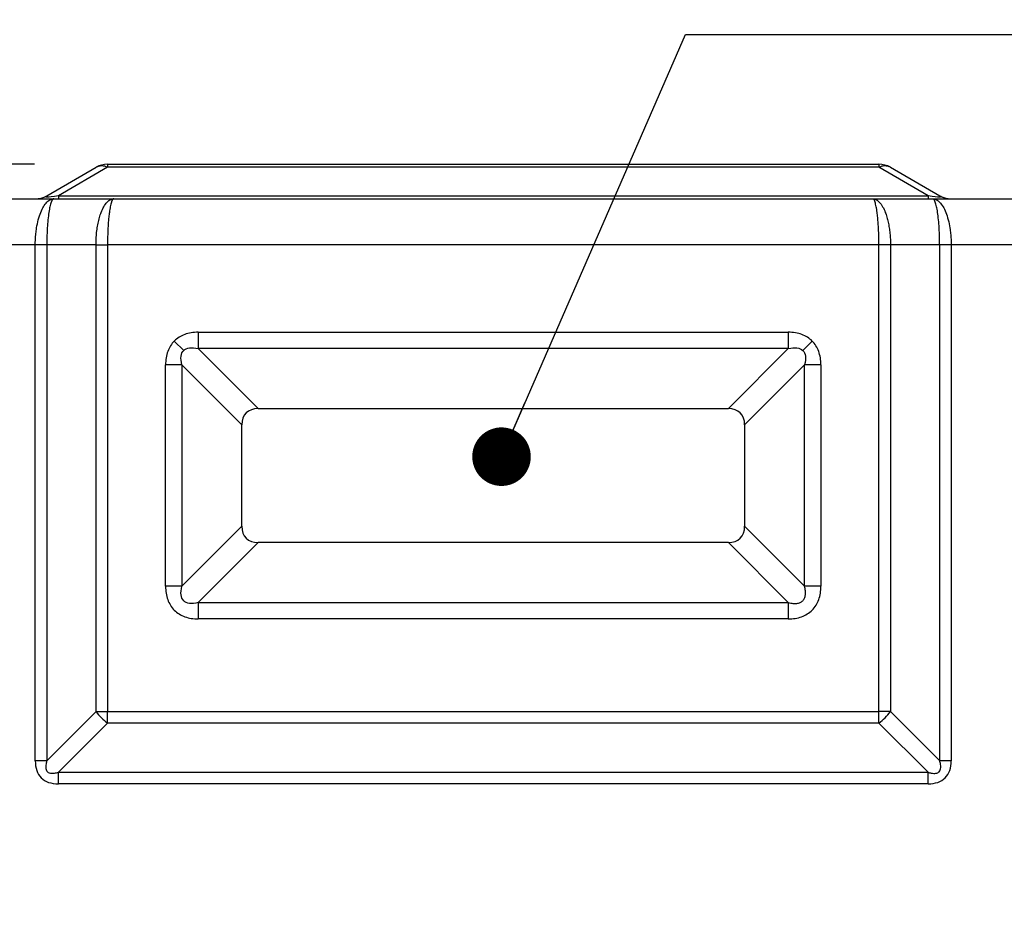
# Model space of a CAD drawing. Header units: millimetres. Extents: x 0 to 699, y 0 to 540.
# Tile 31 of 54: x 322 to 364, y 294 to 333. Entities that reach past the tile are written whole.
import ezdxf

# ---------------------------------------------------------------- set-up
doc = ezdxf.new("R2010")
doc.units = ezdxf.units.MM
doc.header["$LTSCALE"] = 2.5
doc.layers.add('DIMENSIONS', color=140, linetype='Continuous', lineweight=25)
doc.styles.add('SLDTEXTSTYLE0', font='TXT', dxfattribs={"width": 0.7})
doc.dimstyles.new('SLDDIMSTYLE0', dxfattribs={"dimtxt": 5.39502, "dimasz": 8.255, "dimexe": 0, "dimexo": 0.0625, "dimgap": 1.348755, "dimtad": 0, "dimtih": 1, "dimtoh": 1, "dimdec": 1, "dimrnd": 1e-09, "dimzin": 4, "dimdsep": 46, "dimtxsty": 'SLDTEXTSTYLE0', "dimsah": 1, "dimcen": 0.09, "dimadec": 0, "dimazin": 1, "dimtfac": 1, "dimtdec": 1, "dimtofl": 0, "dimtmove": 0, "dimatfit": 3, "dimfxl": 0, "dimfrac": 2, "dimtolj": 1, "dimtzin": 12, "dimarcsym": 0})
doc.dimstyles.new('SLDDIMSTYLE3', dxfattribs={"dimtxt": 5.39502, "dimasz": 8.255, "dimexe": 0, "dimexo": 0.0625, "dimgap": 1.348755, "dimtad": 0, "dimtih": 1, "dimtoh": 1, "dimdec": 1, "dimrnd": 1e-09, "dimzin": 12, "dimdsep": 46, "dimtxsty": 'SLDTEXTSTYLE0', "dimsah": 1, "dimcen": 0.09, "dimadec": 0, "dimazin": 3, "dimtfac": 1, "dimtdec": 1, "dimtmove": 0, "dimatfit": 0, "dimfxl": 0, "dimfrac": 2, "dimtolj": 1, "dimtzin": 12, "dimarcsym": 0})
doc.dimstyles.new('SLDDIMSTYLE4', dxfattribs={"dimtxt": 0.18, "dimasz": 2.54, "dimexe": 0, "dimexo": 0.0625, "dimgap": 0, "dimtad": 0, "dimtih": 1, "dimtoh": 1, "dimdec": 0, "dimrnd": 1e-09, "dimzin": 0, "dimdsep": 46, "dimtxsty": 'Standard', "dimblk1": 'DOT', "dimblk2": 'DOT', "dimsah": 1, "dimcen": 0.09, "dimadec": 0, "dimazin": 0, "dimtfac": 2.54, "dimtdec": 0, "dimtofl": 0, "dimtmove": 0, "dimatfit": 3, "dimldrblk": 'DOT', "dimfxl": 0, "dimfrac": 2, "dimtolj": 1, "dimtzin": 0, "dimarcsym": 0})

# ---------------------------------------------------------------- blocks, each defined once
blk = doc.blocks.new('_D')
at = {"layer": 'DIMENSIONS'}
for p, q in [((322.267, 326.785), (207.453, 326.785)), ((215.39, 326.785), (215.39, 214.054)), ((207.374, 204.272), (205.563, 204.272)), ((205.563, 204.272), (205.563, 195.697)), ((223.406, 204.272), (225.218, 204.272)), ((225.218, 204.272), (225.218, 195.697)), ((205.563, 195.697), (207.374, 195.697)), ((225.218, 195.697), (223.406, 195.697)), ((215.39, 80.785), (215.39, 194.489)), ((307.499, 80.785), (207.453, 80.785))]:
    blk.add_line(p, q, dxfattribs=at)
for points in [[(215.39, 326.785), (214.12, 318.53), (216.66, 318.53)], [(215.39, 80.785), (216.66, 89.04), (214.12, 89.04)]]:
    blk.add_solid(points, dxfattribs=at)
at = {"layer": 'DIMENSIONS', "char_height": 5.2917, "attachment_point": 1, "style": 'SLDTEXTSTYLE0'}
for s, insert in [('246.0', (205.13, 212.301)), ('9.69', (207.374, 202.519))]:
    blk.add_mtext(s, dxfattribs=dict(at, insert=insert))
blk = doc.blocks.new('_D_7')
at = {"layer": 'DIMENSIONS'}
for p, q in [((246.073, 339.618), (244.261, 339.618)), ((244.261, 339.618), (244.261, 331.043)), ((262.104, 339.618), (263.916, 339.618)), ((263.916, 339.618), (263.916, 331.043)), ((271.83, 339.618), (275.728, 339.618)), ((275.728, 339.618), (275.728, 326.785)), ((244.261, 331.043), (246.073, 331.043)), ((263.916, 331.043), (262.104, 331.043)), ((322.267, 326.785), (267.791, 326.785)), ((293.499, 325.285), (267.791, 325.285)), ((275.728, 325.285), (275.728, 309.41))]:
    blk.add_line(p, q, dxfattribs=at)
for points in [[(275.728, 326.785), (276.998, 335.04), (274.458, 335.04)], [(275.728, 325.285), (274.458, 317.03), (276.998, 317.03)]]:
    blk.add_solid(points, dxfattribs=at)
at = {"layer": 'DIMENSIONS', "char_height": 5.2917, "attachment_point": 1, "style": 'SLDTEXTSTYLE0'}
for s, insert in [('1.5', (248.317, 347.647)), ('0.06', (246.073, 337.864))]:
    blk.add_mtext(s, dxfattribs=dict(at, insert=insert))
blk = doc.blocks.new('_Dot')
at = {"color": 0, "linetype": 'ByBlock', "lineweight": -2}
blk.add_line((-0.5, 0), (-1, 0), dxfattribs=at)
at = {"color": 0, "linetype": 'ByBlock', "const_width": 0.5}
blk.add_lwpolyline([(-0.25, 0, 1), (0.25, 0, 1)], format="xyb", close=True, dxfattribs=at)

msp = doc.modelspace()

# ---------------------------------------------------------------- linework, layer by layer
for p, q in [((325.441712, 326.784539), (358.905814, 326.784539)), ((325.441712, 326.784539), (325.441712, 326.650564)), ((358.905814, 326.784539), (358.905814, 326.650564)), ((322.807738, 325.418513), (324.941712, 326.650564)), ((325.441712, 326.650564), (323.307738, 325.418513)), ((358.905814, 326.650564), (325.441712, 326.650564)), ((361.039788, 325.418513), (358.905814, 326.650564)), ((359.405814, 326.650564), (361.539788, 325.418513)), ((320.673763, 325.284539), (323.111585, 325.284539)), ((323.111585, 325.284539), (325.709661, 325.284539)), ((323.307738, 325.418513), (323.307738, 325.284539)), ((323.307738, 325.418513), (361.039788, 325.418513)), ((325.709661, 325.284539), (358.637865, 325.284539)), ((358.637865, 325.284539), (361.235941, 325.284539)), ((361.039788, 325.418513), (361.039788, 325.284539)), ((361.235941, 325.284539), (363.673763, 325.284539)), ((363.673763, 325.284539), (369.602695, 325.284539)), ((322.307738, 323.284539), (296.673763, 323.284539)), ((322.307738, 300.918513), (322.307738, 323.284539)), ((322.807738, 323.284539), (322.307738, 323.284539)), ((324.941712, 323.284539), (322.807738, 323.284539)), ((322.807738, 323.284539), (322.807738, 300.918513)), ((324.941712, 303.052488), (324.941712, 323.284539)), ((324.941712, 323.284539), (325.441712, 323.284539)), ((358.905814, 323.284539), (325.441712, 323.284539)), ((325.441712, 323.284539), (325.441712, 303.052488)), ((358.905814, 303.052488), (358.905814, 323.284539)), ((359.405814, 323.284539), (358.905814, 323.284539)), ((359.405814, 323.284539), (359.405814, 303.052488)), ((361.539788, 323.284539), (359.405814, 323.284539)), ((361.539788, 300.918513), (361.539788, 323.284539)), ((362.039788, 323.284539), (361.539788, 323.284539)), ((362.039788, 323.284539), (362.039788, 300.918513)), ((369.602695, 323.284539), (362.039788, 323.284539)), ((329.373763, 319.498752), (354.973763, 319.498752)), ((329.373763, 319.498752), (329.373763, 318.791645)), ((354.973763, 319.498752), (354.973763, 318.791645)), ((328.746735, 318.711567), (328.338487, 319.119815)), ((355.600791, 318.711567), (356.009039, 319.119815)), ((354.973763, 318.791645), (329.373763, 318.791645)), ((329.373763, 318.791645), (331.974979, 316.190429)), ((352.372547, 316.190429), (354.973763, 318.791645)), ((327.959549, 308.484539), (327.959549, 318.084539)), ((328.666656, 318.084539), (327.959549, 318.084539)), ((328.666656, 318.084539), (328.666656, 308.484539)), ((331.267872, 315.483322), (328.666656, 318.084539)), ((355.68087, 318.084539), (353.079653, 315.483322)), ((356.387976, 318.084539), (355.68087, 318.084539)), ((355.68087, 308.484539), (355.68087, 318.084539)), ((356.387976, 318.084539), (356.387976, 308.484539)), ((331.974979, 316.190429), (352.372547, 316.190429)), ((331.267872, 311.085755), (331.267872, 315.483322)), ((353.079653, 315.483322), (353.079653, 311.085755)), ((328.666656, 308.484539), (331.267872, 311.085755)), ((353.079653, 311.085755), (355.68087, 308.484539)), ((331.974979, 310.378648), (329.373763, 307.777432)), ((352.372547, 310.378648), (331.974979, 310.378648)), ((354.973763, 307.777432), (352.372547, 310.378648)), ((328.666656, 308.484539), (327.959549, 308.484539)), ((356.387976, 308.484539), (355.68087, 308.484539)), ((329.373763, 307.777432), (329.373763, 307.070325)), ((329.373763, 307.777432), (354.973763, 307.777432)), ((354.973763, 307.777432), (354.973763, 307.070325)), ((354.973763, 307.070325), (329.373763, 307.070325)), ((322.807738, 300.918513), (324.941712, 303.052488)), ((324.941712, 303.052488), (325.441712, 303.052488)), ((325.441712, 303.052488), (358.905814, 303.052488)), ((325.441712, 302.552488), (325.441712, 303.052488)), ((359.405814, 303.052488), (358.905814, 303.052488)), ((358.905814, 302.552488), (358.905814, 303.052488)), ((359.405814, 303.052488), (361.539788, 300.918513)), ((325.441712, 302.552488), (323.307738, 300.418513)), ((358.905814, 302.552488), (325.441712, 302.552488)), ((361.039788, 300.418513), (358.905814, 302.552488)), ((322.807738, 300.918513), (322.307738, 300.918513)), ((362.039788, 300.918513), (361.539788, 300.918513)), ((323.307738, 300.418513), (361.039788, 300.418513)), ((323.307738, 299.918513), (323.307738, 300.418513)), ((361.039788, 299.918513), (361.039788, 300.418513)), ((361.039788, 299.918513), (323.307738, 299.918513))]:
    msp.add_line(p, q)
for centre, radius, start, end in [((325.441712, 325.784539), 1, 90, 120), ((358.905814, 325.784539), 1, 60, 90), ((325.191712, 326.157819), 0.552537, 63.0984885, 116.9015115), ((359.155814, 326.157819), 0.552537, 63.0984885, 116.9015115), ((322.307738, 326.284539), 1, 270, 300), ((362.039788, 326.284539), 1, 240, 270), ((326.984794, 304.59557), 2.56033, 217.0627195, 232.9372805), ((357.362731, 304.59557), 2.56033, 307.0627195, 322.9372805)]:
    msp.add_arc(centre, radius, start, end)
for centre, major_axis, start_param, end_param in [((332.682086, 314.776216), (-1.224745, 1.224745), 5.759586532, 6.806784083), ((351.66544, 314.776216), (1.224745, 1.224745), 5.759586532, 6.806784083), ((332.682086, 311.792862), (1.224745, 1.224745), 2.617993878, 3.665191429), ((351.66544, 311.792862), (-1.224745, 1.224745), 2.617993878, 3.665191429)]:
    msp.add_ellipse(centre, major_axis=major_axis, ratio=0.577350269, start_param=start_param, end_param=end_param)
for points, knots in [([(322.307738, 323.284539), (322.308041, 323.326006), (322.308648, 323.409136), (322.31354, 323.533585), (322.321342, 323.65756), (322.332341, 323.780556), (322.346465, 323.902077), (322.376122, 324.107492), (322.435152, 324.390124), (322.537237, 324.703381), (322.66597, 324.96525), (322.785959, 325.122766), (322.897412, 325.216027), (322.996224, 325.271986), (323.070646, 325.280084), (323.111585, 325.284539)], [0, 0, 0, 0, 0.038138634, 0.076456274, 0.114976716, 0.153723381, 0.192719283, 0.231986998, 0.35627618, 0.488120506, 0.612252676, 0.751808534, 0.816108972, 0.89884246, 1, 1, 1, 1]), ([(323.307738, 325.418513), (323.051009, 325.374047), (322.908094, 325.358719), (322.758589, 325.358719), (322.730719, 325.374047), (322.807738, 325.418513)], [0, 0, 0, 0, 0.5, 0.5, 1, 1, 1, 1]), ([(323.111585, 325.284539), (323.104567, 325.283626), (323.091051, 325.281868), (323.071518, 325.26846), (323.05375, 325.249496), (323.037789, 325.226071), (323.02361, 325.200032), (323.011142, 325.17283), (322.983287, 325.103935), (322.942726, 324.965295), (322.894648, 324.703398), (322.855686, 324.390105), (322.830684, 324.070344), (322.816488, 323.782503), (322.809076, 323.534816), (322.808182, 323.367673), (322.807738, 323.284539)], [0, 0, 0, 0, 0.045638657, 0.08788905, 0.12675115, 0.162225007, 0.194310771, 0.223008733, 0.248319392, 0.387862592, 0.512008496, 0.643840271, 0.768143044, 0.846357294, 0.923581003, 1, 1, 1, 1]), ([(324.941712, 323.284539), (324.942046, 323.329767), (324.942718, 323.420703), (324.94822, 323.557182), (324.957148, 323.693779), (324.969914, 323.829787), (324.986494, 323.964471), (325.006948, 324.097065), (325.031273, 324.226779), (325.059448, 324.352805), (325.091409, 324.474316), (325.127068, 324.590486), (325.186815, 324.758081), (325.282749, 324.96397), (325.398421, 325.122326), (325.504462, 325.215933), (325.598903, 325.271953), (325.670379, 325.280075), (325.709661, 325.284539)], [0, 0, 0, 0, 0.043021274, 0.086497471, 0.130432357, 0.174829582, 0.219692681, 0.265025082, 0.310830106, 0.357110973, 0.403870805, 0.451112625, 0.49883937, 0.622092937, 0.75904588, 0.821672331, 0.901995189, 1, 1, 1, 1]), ([(325.709661, 325.284539), (325.703499, 325.283625), (325.691629, 325.281866), (325.674624, 325.268454), (325.65907, 325.249486), (325.644974, 325.226057), (325.632335, 325.200014), (325.621148, 325.172805), (325.596275, 325.103609), (325.560859, 324.963996), (325.522897, 324.731841), (325.495687, 324.497673), (325.476036, 324.272353), (325.460715, 324.033697), (325.449845, 323.786674), (325.443005, 323.536017), (325.44214, 323.367826), (325.441712, 323.284539)], [0, 0, 0, 0, 0.0442046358, 0.0851566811, 0.122855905, 0.1573021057, 0.1884951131, 0.2164347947, 0.2411210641, 0.3780757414, 0.501357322, 0.5884444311, 0.6739134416, 0.7577830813, 0.8400731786, 0.9208047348, 1, 1, 1, 1]), ([(358.905814, 323.284539), (358.905688, 323.329767), (358.905434, 323.420703), (358.903406, 323.557182), (358.900177, 323.693779), (358.895624, 323.829787), (358.889782, 323.964471), (358.88264, 324.097065), (358.874202, 324.226779), (358.864466, 324.352805), (358.853433, 324.474316), (358.841104, 324.590486), (358.820333, 324.758081), (358.786657, 324.96397), (358.746567, 325.122326), (358.709301, 325.215933), (358.676358, 325.271953), (358.651517, 325.280075), (358.637865, 325.284539)], [0, 0, 0, 0, 0.043021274, 0.086497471, 0.130432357, 0.174829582, 0.219692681, 0.265025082, 0.310830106, 0.357110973, 0.403870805, 0.451112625, 0.49883937, 0.622092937, 0.75904588, 0.821672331, 0.901995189, 1, 1, 1, 1]), ([(358.637865, 325.284539), (358.655557, 325.283625), (358.68964, 325.281866), (358.738627, 325.268454), (358.783335, 325.249486), (358.823712, 325.226057), (358.859782, 325.200014), (358.891628, 325.172805), (358.962682, 325.103609), (359.064787, 324.963996), (359.172938, 324.731841), (359.251455, 324.497673), (359.308448, 324.272353), (359.352604, 324.033697), (359.383478, 323.786674), (359.402386, 323.536017), (359.404678, 323.367826), (359.405814, 323.284539)], [0, 0, 0, 0, 0.0442046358, 0.085156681, 0.122855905, 0.1573021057, 0.1884951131, 0.2164347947, 0.2411210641, 0.3780757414, 0.501357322, 0.5884444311, 0.6739134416, 0.7577830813, 0.8400731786, 0.9208047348, 1, 1, 1, 1]), ([(361.539788, 325.418513), (361.616807, 325.374047), (361.588937, 325.358719), (361.439432, 325.358719), (361.296517, 325.374047), (361.039788, 325.418513)], [0, 0, 0, 0, 0.5, 0.5, 1, 1, 1, 1]), ([(361.539788, 323.284539), (361.539678, 323.326006), (361.539458, 323.409136), (361.537642, 323.533585), (361.534706, 323.65756), (361.530536, 323.780556), (361.525167, 323.902077), (361.513909, 324.107492), (361.49185, 324.390124), (361.452875, 324.703381), (361.404815, 324.96525), (361.358726, 325.122766), (361.317358, 325.216027), (361.279982, 325.271986), (361.25157, 325.280084), (361.235941, 325.284539)], [0, 0, 0, 0, 0.038138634, 0.076456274, 0.114976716, 0.153723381, 0.192719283, 0.231986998, 0.35627618, 0.488120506, 0.612252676, 0.751808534, 0.816108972, 0.89884246, 1, 1, 1, 1]), ([(361.235941, 325.284539), (361.254424, 325.283626), (361.290018, 325.281868), (361.341035, 325.26846), (361.387694, 325.249496), (361.429981, 325.226071), (361.467894, 325.200032), (361.501452, 325.17283), (361.575754, 325.103935), (361.681576, 324.965295), (361.810278, 324.703398), (361.912356, 324.390105), (361.979232, 324.070344), (362.016479, 323.782503), (362.036117, 323.534816), (362.038569, 323.367673), (362.039788, 323.284539)], [0, 0, 0, 0, 0.0456386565, 0.0878890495, 0.1267511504, 0.1622250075, 0.1943107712, 0.2230087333, 0.2483193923, 0.3878625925, 0.5120084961, 0.6438402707, 0.7681430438, 0.8463572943, 0.9235810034, 1, 1, 1, 1]), ([(361.539788, 325.418513), (361.569194, 325.402682), (361.626071, 325.37206), (361.714753, 325.336996), (361.774961, 325.320628), (361.803972, 325.312741)], [0, 0, 0, 0, 0.3567677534, 0.6900598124, 1, 1, 1, 1]), ([(329.373763, 319.498752), (329.162438, 319.498752), (328.963513, 319.466627), (328.61244, 319.338125), (328.460495, 319.241823), (328.338487, 319.119815)], [0, 0, 0, 0, 0.5, 0.5, 1, 1, 1, 1]), ([(356.009039, 319.119815), (355.887031, 319.241823), (355.735086, 319.338125), (355.384013, 319.466627), (355.185088, 319.498752), (354.973763, 319.498752)], [0, 0, 0, 0, 0.5, 0.5, 1, 1, 1, 1]), ([(328.338487, 319.119815), (328.216478, 318.997806), (328.120177, 318.845862), (327.991675, 318.494788), (327.959549, 318.295863), (327.959549, 318.084539)], [0, 0, 0, 0, 0.5, 0.5, 1, 1, 1, 1]), ([(356.387976, 318.084539), (356.387976, 318.295863), (356.355851, 318.494788), (356.227349, 318.845862), (356.131048, 318.997806), (356.009039, 319.119815)], [0, 0, 0, 0, 0.5, 0.5, 1, 1, 1, 1]), ([(327.959549, 308.484539), (327.959549, 308.280414), (327.989477, 308.084182), (328.11575, 307.731618), (328.212174, 307.575575), (328.464799, 307.32295), (328.620843, 307.226526), (328.973407, 307.100252), (329.169639, 307.070325), (329.373763, 307.070325)], [0, 0, 0, 0, 0.25, 0.25, 0.5, 0.5, 0.75, 0.75, 1, 1, 1, 1]), ([(329.373763, 307.777432), (329.087879, 307.705961), (328.870148, 307.734097), (328.623322, 307.980924), (328.595185, 308.198655), (328.666656, 308.484539)], [0, 0, 0, 0, 0.5, 0.5, 1, 1, 1, 1]), ([(354.973763, 307.070325), (355.177887, 307.070325), (355.374119, 307.100252), (355.726683, 307.226526), (355.882727, 307.32295), (356.135352, 307.575575), (356.231776, 307.731618), (356.358049, 308.084182), (356.387976, 308.280414), (356.387976, 308.484539)], [0, 0, 0, 0, 0.25, 0.25, 0.5, 0.5, 0.75, 0.75, 1, 1, 1, 1]), ([(354.973763, 307.777432), (355.008077, 307.769516), (355.073783, 307.754359), (355.170142, 307.741428), (355.259062, 307.737044), (355.365792, 307.742936), (355.486606, 307.771508), (355.607376, 307.850891), (355.686843, 307.971721), (355.722104, 308.121811), (355.720938, 308.29755), (355.69502, 308.418503), (355.68087, 308.484539)], [0, 0, 0, 0, 0.0811770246, 0.1554432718, 0.2231664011, 0.284831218, 0.3992050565, 0.5001428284, 0.6010587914, 0.7154545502, 0.8446500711, 1, 1, 1, 1]), ([(322.307738, 300.918513), (322.307738, 300.606708), (322.393852, 300.349084), (322.738309, 300.004627), (322.995933, 299.918513), (323.307738, 299.918513)], [0, 0, 0, 0, 0.5, 0.5, 1, 1, 1, 1]), ([(322.807738, 300.918513), (322.795965, 300.875571), (322.774222, 300.796262), (322.760079, 300.682665), (322.763773, 300.585637), (322.786618, 300.504688), (322.833669, 300.435474), (322.913769, 300.386717), (323.024532, 300.368606), (323.159612, 300.378656), (323.255009, 300.404325), (323.307738, 300.418513)], [0, 0, 0, 0, 0.135330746, 0.249941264, 0.346066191, 0.4274769, 0.500268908, 0.592055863, 0.699983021, 0.834170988, 1, 1, 1, 1]), ([(361.039788, 300.418513), (361.08273, 300.406741), (361.16204, 300.384998), (361.275637, 300.370855), (361.372664, 300.374549), (361.453614, 300.397394), (361.522827, 300.444445), (361.571584, 300.524545), (361.589696, 300.635308), (361.579645, 300.770388), (361.553976, 300.865784), (361.539788, 300.918513)], [0, 0, 0, 0, 0.135330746, 0.249941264, 0.346066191, 0.4274769, 0.500268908, 0.592055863, 0.699983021, 0.834170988, 1, 1, 1, 1]), ([(361.039788, 299.918513), (361.351593, 299.918513), (361.609217, 300.004627), (361.953674, 300.349084), (362.039788, 300.606708), (362.039788, 300.918513)], [0, 0, 0, 0, 0.5, 0.5, 1, 1, 1, 1])]:
    msp.add_open_spline(points, degree=3, knots=knots)
for points in [[(328.666656, 318.084539), (328.595139, 318.370607), (328.622954, 318.587786), (328.746735, 318.711567)], [(328.746735, 318.711567), (328.870516, 318.835347), (329.087695, 318.863162), (329.373763, 318.791645)], [(354.973763, 318.791645), (355.259831, 318.863162), (355.47701, 318.835347), (355.600791, 318.711567)], [(355.600791, 318.711567), (355.724572, 318.587786), (355.752387, 318.370607), (355.68087, 318.084539)]]:
    msp.add_open_spline(points, degree=3)

# ---------------------------------------------------------------- dimensions: what is measured, and where the dimension line sits
at = {"layer": 'DIMENSIONS'}
for base, p1, dimstyle, picture, middle in [((275.728144, 326.784539), (296.673763, 325.284539), 'SLDDIMSTYLE3', '_D_7', (275.728144, 339.617546)), ((215.390272, 326.784539), (310.673763, 80.784539), 'SLDDIMSTYLE0', '_D', (215.390272, 204.271692))]:
    dim = msp.add_linear_dim(base=base, p1=p1, p2=(325.441712, 326.784539), angle=90, dimstyle=dimstyle, dxfattribs=at)
    dim.commit()
    dim.dimension.update_dxf_attribs({"geometry": picture, "text_midpoint": middle, "dimtype": 160})

# ---------------------------------------------------------------- leaders
msp.add_leader([(342.532452, 314.104179), (350.51217, 332.406451), (391.016336, 332.406451)], dimstyle='SLDDIMSTYLE4', dxfattribs=at)

doc.saveas('drawing.dxf')
